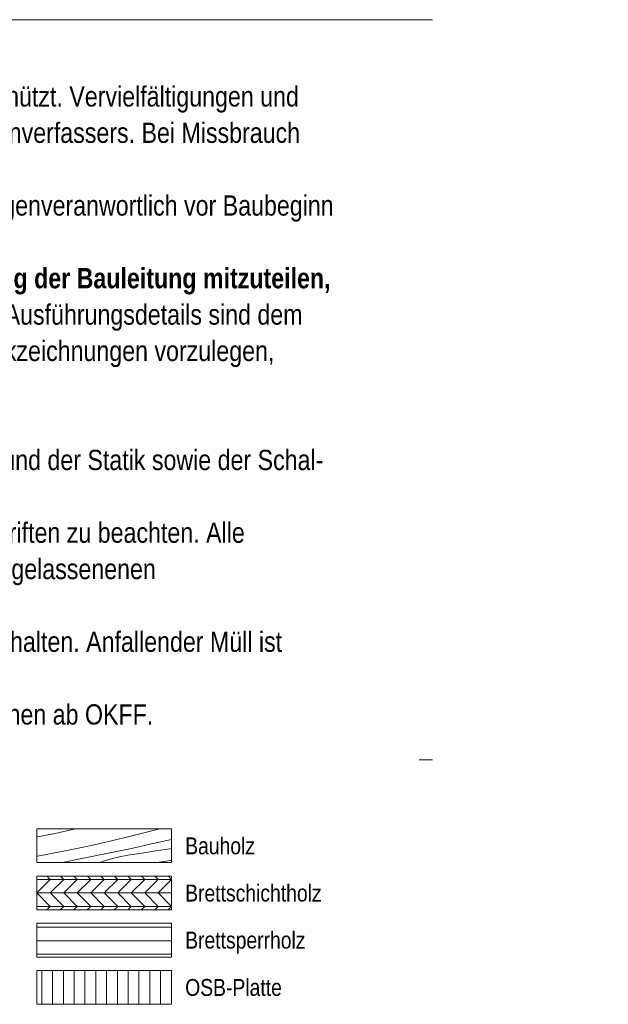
# Model space of a CAD drawing. Header units: metres. Extents: x -80 to 1923, y -189 to 69.
# Tile 243 of 256: x 1649.28 to 1653.64, y -174.42 to -167.12. Entities that reach past the tile are written whole.
import ezdxf

# ---------------------------------------------------------------- set-up
doc = ezdxf.new("R2010")
doc.units = ezdxf.units.M
doc.header["$MEASUREMENT"] = 0
doc.linetypes.add('Punktlinie weit', pattern=[0.18, 0.005, -0.175])
for name, color, linetype in [('V-02_Legende_4_0', 7, 'Continuous'), ('V-02_Legende_4_@RL_252 Dämmung', 7, 'Continuous'), ('V-02_Legende_4_Neubau_@RL_252 Dämmung', 7, 'Continuous')]:
    doc.layers.add(name, color=color, linetype=linetype)
doc.styles.add('ERSTELLTER_STIL_2', font='ARIALN.TTF')

# ---------------------------------------------------------------- blocks, each defined once
blk = doc.blocks.new('*X716', base_point=(1585.1381, -197.5233))
at = {"layer": 'V-02_Legende_4_Neubau_@RL_252 Dämmung', "color": 8, "linetype": 'Continuous', "lineweight": 18, "ltscale": 1000}
for p, q in [((1649.541, -173.1525), (1649.4757, -173.1658)), ((1649.6061, -173.1387), (1649.541, -173.1525)), ((1649.6712, -173.1245), (1649.6061, -173.1387)), ((1649.6953, -173.119), (1649.6712, -173.1245)), ((1650.2477, -173.1373), (1650.1091, -173.172)), ((1650.3171, -173.119), (1650.2477, -173.1373)), ((1649.4104, -173.1787), (1649.4048, -173.1801)), ((1649.4757, -173.1658), (1649.4104, -173.1787)), ((1649.9701, -173.2051), (1649.8307, -173.2366)), ((1650.1091, -173.172), (1649.9701, -173.2051)), ((1650.2768, -173.2264), (1650.1063, -173.2638)), ((1650.4048, -173.1972), (1650.2768, -173.2264)), ((1649.5508, -173.2946), (1649.4104, -173.3211)), ((1649.6909, -173.2664), (1649.5508, -173.2946)), ((1649.8307, -173.2366), (1649.6909, -173.2664)), ((1649.9354, -173.2998), (1649.7643, -173.3344)), ((1650.1063, -173.2638), (1649.9354, -173.2998)), ((1650.1844, -173.2993), (1650.0812, -173.3152)), ((1650.2876, -173.2832), (1650.1844, -173.2993)), ((1650.3908, -173.2669), (1650.2876, -173.2832)), ((1650.4048, -173.2646), (1650.3908, -173.2669)), ((1649.4104, -173.3211), (1649.4048, -173.3223)), ((1649.593, -173.3676), (1649.5871, -173.369)), ((1649.7643, -173.3344), (1649.593, -173.3676)), ((1649.8681, -173.369), (1649.8727, -173.3676)), ((1649.8982, -173.3589), (1649.8727, -173.3676)), ((1649.9239, -173.3509), (1649.8982, -173.3589)), ((1649.9497, -173.3434), (1649.9239, -173.3509)), ((1649.9757, -173.3365), (1649.9497, -173.3434)), ((1650.0019, -173.3303), (1649.9757, -173.3365)), ((1650.0282, -173.3247), (1650.0019, -173.3303)), ((1650.0546, -173.3196), (1650.0282, -173.3247)), ((1650.0812, -173.3152), (1650.0546, -173.3196)), ((1650.2877, -173.369), (1650.2953, -173.3676)), ((1650.3293, -173.3626), (1650.2953, -173.3676)), ((1650.3633, -173.3579), (1650.3293, -173.3626)), ((1650.3974, -173.3537), (1650.3633, -173.3579)), ((1650.4048, -173.3529), (1650.3974, -173.3537))]:
    blk.add_line(p, q, dxfattribs=at)

msp = doc.modelspace()

# ---------------------------------------------------------------- hatches: boundary and pattern name
at = {"layer": 'V-02_Legende_4_Neubau_@RL_252 Dämmung', "linetype": 'Continuous', "lineweight": 18}
h = msp.add_hatch(dxfattribs=at)
h.set_pattern_fill('Holz__Sperrholz_2_0004', color=8, style=0, pattern_type=2)
h.set_pattern_definition([(0, (1649.90481, -173.59398), (0, 0.1), []), (45, (1649.9048, -173.59398), (-0.2, 0.2), [0.14142, -0.14142]), (45, (1650.0048, -173.59398), (-0.2, 0.2), [0.14142, -0.14142]), (45, (1650.1048, -173.59398), (-0.2, 0.2), [0.14142, -0.14142]), (45, (1650.2048, -173.59398), (-0.2, 0.2), [0.14142, -0.14142]), (315, (1649.9048, -173.59398), (0.2, 0.2), [0.14142, -0.14142]), (315, (1650.0048, -173.59398), (0.2, 0.2), [0.14142, -0.14142]), (315, (1650.1048, -173.59398), (0.2, 0.2), [0.14142, -0.14142]), (315, (1650.2048, -173.59398), (0.2, 0.2), [0.14142, -0.14142])])
h.paths.add_polyline_path([(1649.4048, -173.469), (1649.4048, -173.719), (1650.4048, -173.719), (1650.4048, -173.469)])
h = msp.add_hatch(dxfattribs=at)
h.set_pattern_fill('Holz__Sperrholz_1_0004', color=8, style=0, pattern_type=2)
h.set_pattern_definition([(0, (1631.12239, -203.84762), (0, 0.1), [])])
h.paths.add_polyline_path([(1649.4048, -173.819), (1649.4048, -174.069), (1650.4048, -174.069), (1650.4048, -173.819)])
h = msp.add_hatch(dxfattribs=at)
h.set_pattern_fill('Holzwerkstoff_SN23_0004', color=8, style=0, pattern_type=2)
h.set_pattern_definition([(90, (1631.122386, -203.84762), (-0.08, 0), [])])
h.paths.add_polyline_path([(1649.4048, -174.169), (1649.4048, -174.419), (1650.4048, -174.419), (1650.4048, -174.169)])

# ---------------------------------------------------------------- linework, layer by layer
at = {"layer": 'V-02_Legende_4_@RL_252 Dämmung', "color": 7, "linetype": 'Continuous', "lineweight": 13, "ltscale": 1000}
msp.add_line((1652.3381, -167.1249), (1643.1881, -167.1249), dxfattribs=at)
at = {"layer": 'V-02_Legende_4_@RL_252 Dämmung', "color": 7, "linetype": 'Punktlinie weit', "lineweight": 13, "ltscale": 20}
msp.add_line((1652.3381, -172.6084), (1643.1881, -172.6084), dxfattribs=at)
at = {"layer": 'V-02_Legende_4_Neubau_@RL_252 Dämmung', "color": 7, "linetype": 'Continuous', "lineweight": 18, "ltscale": 1000, "flags": 128}
for points in [[(1649.4048, -173.119), (1650.4048, -173.119), (1650.4048, -173.369), (1649.4048, -173.369)], [(1649.4048, -173.469), (1650.4048, -173.469), (1650.4048, -173.719), (1649.4048, -173.719)], [(1649.4048, -173.819), (1650.4048, -173.819), (1650.4048, -174.069), (1649.4048, -174.069)], [(1649.4048, -174.169), (1650.4048, -174.169), (1650.4048, -174.419), (1649.4048, -174.419)]]:
    msp.add_lwpolyline(points, close=True, dxfattribs=at)

# ---------------------------------------------------------------- block references
at = {"layer": 'V-02_Legende_4_0', "color": 7, "linetype": 'Continuous', "lineweight": 13, "ltscale": 1000}
msp.add_blockref('*X716', (1585.1381, -197.5233), dxfattribs=at)

# ---------------------------------------------------------------- texts
at = {"layer": 'V-02_Legende_4_@RL_252 Dämmung', "color": 7, "linetype": 'Continuous', "lineweight": 13, "insert": (1643.5246, -167.6183), "char_height": 0.15, "attachment_point": 1, "line_spacing_factor": 1.076998, "style": 'ERSTELLTER_STIL_2'}
msp.add_mtext('\\A1;{\\pql;\\fArial Narrow|b0|i0|c0|p0;\\W1.000000;- Der Entwurf ist geistiges Eigentum des Planers und urheberechtlich geschützt. Vervielfältigungen und  \\P\\pql;\\fArial Narrow|b0|i0|c0|p0;\\W1.000000;  Weitergabe an Dritte erfolgt nur mit ausdrücklicher Genehmigung des Planverfassers. Bei Missbrauch  \\P\\pql;\\fArial Narrow|b0|i0|c0|p0;\\W1.000000;  bleiben rechtliche Schritte vorbehalten!\\P\\pqj;\\fArial Narrow|b0|i0|c0|p0;\\W1.000000;- Alle Maße der Architekten- und Ingenieurpläne sind vom Unternehmer eigenveranwortlich vor Baubeginn \\fArial Narrow|b0|i0|c0|p0;\\W1.000000;  \\P\\pqj;\\fArial Narrow|b0|i0|c0|p0;\\W1.000000;  \\fArial Narrow|b0|i0|c0|p0;\\W1.000000;vor Ort zu prüfen! \\P\\pql;\\fArial Narrow|b1|i0|c0|p0;\\W1.000000;- Unstimmigkeiten oder Abweichungen sind sofort und \\fArial Narrow|b1|i0|c0|p0;\\L\\W1.000000;\\Lvor\\fArial Narrow|b1|i0|c0|p0;\\l\\W1.000000;\\l Ausführung der Bauleitung mitzuteilen, \\fArial Narrow|b1|i0|c0|p0;\\W1.000000;  \\P\\pql;\\fArial Narrow|b1|i0|c0|p0;\\W1.000000;  \\fArial Narrow|b1|i0|c0|p0;\\W1.000000;andernfalls\\fArial Narrow|b1|i0|c0|p0;\\W1.000000; \\fArial Narrow|b1|i0|c0|p0;\\W1.000000;trägt der AN die alleinige Verantwortung.\\fArial Narrow|b0|i0|c0|p0;\\W1.000000;  Alle Maße und Ausführungsdetails sind dem \\fArial Narrow|b0|i0|c0|p0;\\W1.000000; \\P\\pql;\\fArial Narrow|b0|i0|c0|p0;\\W1.000000;  \\fArial Narrow|b0|i0|c0|p0;\\W1.000000;Bestand anzupassen. Für Maßanfertigungen sind vom Unternehmer Werkzeichnungen vorzulegen, \\P\\pql;\\fArial Narrow|b0|i0|c0|p0;\\W1.000000;  \\fArial Narrow|b0|i0|c0|p0;\\W1.000000;diese sind nur gültig mit Freigabe der Architekten.\\P\\pql;\\fArial Narrow|b0|i0|c0|p0;\\W1.000000;- Nach Erhalt neuer Pläne verlieren alte Pläne ihre Gültigkeit !   \\P\\pql;\\fArial Narrow|b0|i0|c0|p0;\\W1.000000;- Der Plan ist nur gültig in Verbindung mit den Plänen der Fachingenieure und der Statik sowie der Schal- \\fArial Narrow|b0|i0|c0|p0;\\W1.000000; \\P\\pql;\\fArial Narrow|b0|i0|c0|p0;\\W1.000000;  \\fArial Narrow|b0|i0|c0|p0;\\W1.000000;und\\fArial Narrow|b0|i0|c0|p0;\\W1.000000; \\fArial Narrow|b0|i0|c0|p0;\\W1.000000;Bewehrungsplänen des Statikers.\\P\\pql;\\fArial Narrow|b0|i0|c0|p0;\\W1.000000;- Bei allen eingebauten Materialien sind die einschlägigen Herstellervorschriften zu beachten. Alle \\P\\pql;\\fArial Narrow|b0|i0|c0|p0;\\W1.000000;  \\fArial Narrow|b0|i0|c0|p0;\\W1.000000;Durchdringungen durch\\fArial Narrow|b0|i0|c0|p0;\\W1.000000; \\fArial Narrow|b0|i0|c0|p0;\\W1.000000;F90- und F30 Bauteile sind mit bauaufsichtlich zugelassenenen \\P\\pql;\\fArial Narrow|b0|i0|c0|p0;\\W1.000000;  \\fArial Narrow|b0|i0|c0|p0;\\W1.000000;Brandabschottungen zu schließen!\\P\\pql;\\fArial Narrow|b0|i0|c0|p0;\\W1.000000;- Zur Unfallverhütung ist die Baustelle stets in einem sauberen Zustand zu halten. Anfallender Müll ist \\P\\pql;\\fArial Narrow|b0|i0|c0|p0;\\W1.000000;  \\fArial Narrow|b0|i0|c0|p0;\\W1.000000;vom Unternehmer\\fArial Narrow|b0|i0|c0|p0;\\W1.000000; \\fArial Narrow|b0|i0|c0|p0;\\W1.000000;sofort zu entsorgen.\\P\\pqj;\\fArial Narrow|b0|i0|c0|p0;\\W1.000000;- Alle Höhenangaben beziehen sich auf OK FFB / Angaben der Innentürhöhen ab OKFF.}', dxfattribs=at)
at = {"layer": 'V-02_Legende_4_@RL_252 Dämmung', "color": 7, "linetype": 'Continuous', "lineweight": 13, "char_height": 0.125, "attachment_point": 4, "style": 'ERSTELLTER_STIL_2'}
for s, insert in [('\\A1;{\\pql;\\fArial Narrow|b0|i0|c0|p0;\\W1.000000;Bauholz}', (1650.5048, -173.246)), ('\\A1;{\\pql;\\fArial Narrow|b0|i0|c0|p0;\\W1.000000;Brettschichtholz}', (1650.5048, -173.596)), ('\\A1;{\\pql;\\fArial Narrow|b0|i0|c0|p0;\\W1.000000;Brettsperrholz}', (1650.5048, -173.9625)), ('\\A1;{\\pql;\\fArial Narrow|b0|i0|c0|p0;\\W1.000000;OSB-Platte}', (1650.5048, -174.295))]:
    msp.add_mtext(s, dxfattribs=dict(at, insert=insert))

doc.saveas('drawing.dxf')
